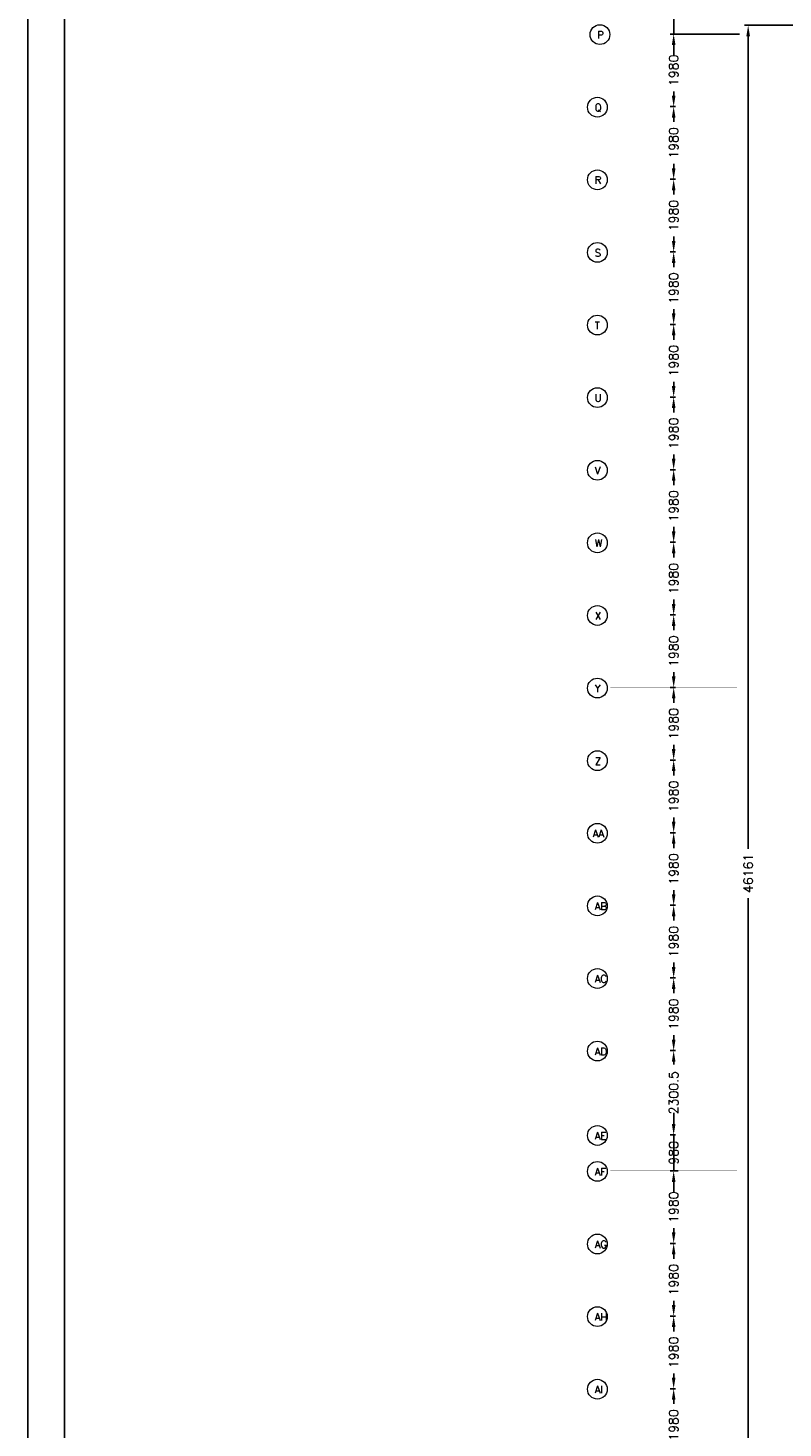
# Model space of a CAD drawing. Header units: millimetres. Extents: x -539328 to 307283, y -3176 to 118900.
# Tile 17 of 33: x 207283 to 227883, y 27886 to 66063. Entities that reach past the tile are written whole.
import ezdxf

# ---------------------------------------------------------------- set-up
doc = ezdxf.new("R2010")
doc.units = ezdxf.units.MM
doc.header["$LTSCALE"] = 50
doc.header["$MEASUREMENT"] = 0
doc.linetypes.add('ACAD_ISO10W100', pattern=[18, 12, -3, 0, -3])
doc.layers.get('DEFPOINTS').update_dxf_attribs({"linetype": 'CONTINUOUS'})
for name, color, linetype in [('KADER', 1, 'CONTINUOUS'), ('Maatvoering', 7, 'CONTINUOUS'), ('Stramien', 7, 'CONTINUOUS'), ('TEKST', 7, 'CONTINUOUS')]:
    doc.layers.add(name, color=color, linetype=linetype)
doc.styles.get("Standard").update_dxf_attribs({"font": 'romans.shx'})
doc.dimstyles.new('DIM-ARR', dxfattribs={"dimtxt": 2.5, "dimasz": 3, "dimexe": 1, "dimexo": 0, "dimgap": 1.5, "dimtad": 1, "dimdsep": 46, "dimtxsty": 'Standard', "dimcen": -3, "dimdle": 1.25, "dimclrt": 7, "dimadec": 0, "dimazin": 0, "dimtfac": 0.8, "dimtmove": 2, "dimatfit": 3, "dimfxl": 1, "dimtvp": 1.8, "dimtolj": 1, "dimarcsym": 0})

# ---------------------------------------------------------------- blocks, each defined once
blk = doc.blocks.new('*D70')
at = {"layer": 'DEFPOINTS', "color": 0, "transparency": 16777216}
for p in [(226933, 66138), (229723, 66138), (229673, 19977)]:
    blk.add_point(p, dxfattribs=at)
at = {"layer": 'Maatvoering', "color": 0, "lineweight": -2, "transparency": 16777216}
for p, q in [((229723, 66138), (226833, 66138)), ((226933, 65838), (226933, 43683)), ((226933, 20277), (226933, 42336)), ((229673, 19977), (226833, 19977))]:
    blk.add_line(p, q, dxfattribs=at)
at = {"layer": 'Maatvoering', "color": 0, "transparency": 16777216}
for points in [[(226883, 65838), (226983, 65838), (226933, 66138)], [(226883, 20277), (226983, 20277), (226933, 19977)]]:
    blk.add_solid(points, dxfattribs=at)
at = {"layer": 'Maatvoering', "color": 7, "lineweight": 0, "transparency": 16777216, "insert": (226933, 43010), "char_height": 250, "attachment_point": 5, "rotation": 90}
blk.add_mtext('\\A1;46161', dxfattribs=at)
blk = doc.blocks.new('*D102')
at = {"layer": 'DEFPOINTS', "color": 0, "transparency": 16777216}
for p in [(224900, 67933), (226627, 67933), (226697, 65899)]:
    blk.add_point(p, dxfattribs=at)
at = {"layer": 'Maatvoering', "color": 0, "lineweight": -2, "transparency": 16777216}
for p, q in [((224900, 68233), (224900, 68533)), ((226627, 67933), (224800, 67933)), ((224900, 65899), (224900, 67933)), ((226697, 65899), (224800, 65899)), ((224900, 65599), (224900, 65299))]:
    blk.add_line(p, q, dxfattribs=at)
at = {"layer": 'Maatvoering', "color": 0, "transparency": 16777216}
for points in [[(224850, 68233), (224950, 68233), (224900, 67933)], [(224850, 65599), (224950, 65599), (224900, 65899)]]:
    blk.add_solid(points, dxfattribs=at)
at = {"layer": 'Maatvoering', "color": 7, "lineweight": 0, "transparency": 16777216, "insert": (224900, 66916), "char_height": 250, "attachment_point": 5, "rotation": 90}
blk.add_mtext('\\A1;2034.5', dxfattribs=at)
blk = doc.blocks.new('*D103')
at = {"layer": 'DEFPOINTS', "color": 0, "transparency": 16777216}
for p in [(224900, 65899), (224900, 65899), (224950, 63919)]:
    blk.add_point(p, dxfattribs=at)
at = {"layer": 'Maatvoering', "color": 0, "lineweight": -2, "transparency": 16777216}
for p, q in [((224900, 65899), (224800, 65899)), ((224900, 65599), (224900, 65481)), ((224900, 64219), (224900, 64336)), ((224950, 63919), (224800, 63919))]:
    blk.add_line(p, q, dxfattribs=at)
at = {"layer": 'Maatvoering', "color": 0, "transparency": 16777216}
for points in [[(224850, 65599), (224950, 65599), (224900, 65899)], [(224850, 64219), (224950, 64219), (224900, 63919)]]:
    blk.add_solid(points, dxfattribs=at)
at = {"layer": 'Maatvoering', "color": 7, "lineweight": 0, "transparency": 16777216, "insert": (224900, 64909), "char_height": 250, "attachment_point": 5, "rotation": 90}
blk.add_mtext('\\A1;1980', dxfattribs=at)
blk = doc.blocks.new('*D104')
at = {"layer": 'DEFPOINTS', "color": 0, "transparency": 16777216}
for p in [(224900, 63919), (224900, 63919), (224950, 61939)]:
    blk.add_point(p, dxfattribs=at)
at = {"layer": 'Maatvoering', "color": 0, "lineweight": -2, "transparency": 16777216}
for p, q in [((224900, 63919), (224800, 63919)), ((224900, 63619), (224900, 63501)), ((224900, 62239), (224900, 62356)), ((224950, 61939), (224800, 61939))]:
    blk.add_line(p, q, dxfattribs=at)
at = {"layer": 'Maatvoering', "color": 0, "transparency": 16777216}
for points in [[(224850, 63619), (224950, 63619), (224900, 63919)], [(224850, 62239), (224950, 62239), (224900, 61939)]]:
    blk.add_solid(points, dxfattribs=at)
at = {"layer": 'Maatvoering', "color": 7, "lineweight": 0, "transparency": 16777216, "insert": (224900, 62929), "char_height": 250, "attachment_point": 5, "rotation": 90}
blk.add_mtext('\\A1;1980', dxfattribs=at)
blk = doc.blocks.new('*D105')
at = {"layer": 'DEFPOINTS', "color": 0, "transparency": 16777216}
for p in [(224900, 61939), (224900, 61939), (224950, 59959)]:
    blk.add_point(p, dxfattribs=at)
at = {"layer": 'Maatvoering', "color": 0, "lineweight": -2, "transparency": 16777216}
for p, q in [((224900, 61939), (224800, 61939)), ((224900, 61639), (224900, 61521)), ((224900, 60259), (224900, 60376)), ((224950, 59959), (224800, 59959))]:
    blk.add_line(p, q, dxfattribs=at)
at = {"layer": 'Maatvoering', "color": 0, "transparency": 16777216}
for points in [[(224850, 61639), (224950, 61639), (224900, 61939)], [(224850, 60259), (224950, 60259), (224900, 59959)]]:
    blk.add_solid(points, dxfattribs=at)
at = {"layer": 'Maatvoering', "color": 7, "lineweight": 0, "transparency": 16777216, "insert": (224900, 60949), "char_height": 250, "attachment_point": 5, "rotation": 90}
blk.add_mtext('\\A1;1980', dxfattribs=at)
blk = doc.blocks.new('*D106')
at = {"layer": 'DEFPOINTS', "color": 0, "transparency": 16777216}
for p in [(224900, 59959), (224900, 59959), (224950, 57979)]:
    blk.add_point(p, dxfattribs=at)
at = {"layer": 'Maatvoering', "color": 0, "lineweight": -2, "transparency": 16777216}
for p, q in [((224900, 59959), (224800, 59959)), ((224900, 59659), (224900, 59541)), ((224900, 58279), (224900, 58396)), ((224950, 57979), (224800, 57979))]:
    blk.add_line(p, q, dxfattribs=at)
at = {"layer": 'Maatvoering', "color": 0, "transparency": 16777216}
for points in [[(224850, 59659), (224950, 59659), (224900, 59959)], [(224850, 58279), (224950, 58279), (224900, 57979)]]:
    blk.add_solid(points, dxfattribs=at)
at = {"layer": 'Maatvoering', "color": 7, "lineweight": 0, "transparency": 16777216, "insert": (224900, 58969), "char_height": 250, "attachment_point": 5, "rotation": 90}
blk.add_mtext('\\A1;1980', dxfattribs=at)
blk = doc.blocks.new('*D107')
at = {"layer": 'DEFPOINTS', "color": 0, "transparency": 16777216}
for p in [(224900, 57979), (224900, 57979), (224950, 55999)]:
    blk.add_point(p, dxfattribs=at)
at = {"layer": 'Maatvoering', "color": 0, "lineweight": -2, "transparency": 16777216}
for p, q in [((224900, 57979), (224800, 57979)), ((224900, 57679), (224900, 57561)), ((224900, 56299), (224900, 56416)), ((224950, 55999), (224800, 55999))]:
    blk.add_line(p, q, dxfattribs=at)
at = {"layer": 'Maatvoering', "color": 0, "transparency": 16777216}
for points in [[(224850, 57679), (224950, 57679), (224900, 57979)], [(224850, 56299), (224950, 56299), (224900, 55999)]]:
    blk.add_solid(points, dxfattribs=at)
at = {"layer": 'Maatvoering', "color": 7, "lineweight": 0, "transparency": 16777216, "insert": (224900, 56989), "char_height": 250, "attachment_point": 5, "rotation": 90}
blk.add_mtext('\\A1;1980', dxfattribs=at)
blk = doc.blocks.new('*D108')
at = {"layer": 'DEFPOINTS', "color": 0, "transparency": 16777216}
for p in [(224900, 55999), (224900, 55999), (224950, 54019)]:
    blk.add_point(p, dxfattribs=at)
at = {"layer": 'Maatvoering', "color": 0, "lineweight": -2, "transparency": 16777216}
for p, q in [((224900, 55999), (224800, 55999)), ((224900, 55699), (224900, 55581)), ((224900, 54319), (224900, 54436)), ((224950, 54019), (224800, 54019))]:
    blk.add_line(p, q, dxfattribs=at)
at = {"layer": 'Maatvoering', "color": 0, "transparency": 16777216}
for points in [[(224850, 55699), (224950, 55699), (224900, 55999)], [(224850, 54319), (224950, 54319), (224900, 54019)]]:
    blk.add_solid(points, dxfattribs=at)
at = {"layer": 'Maatvoering', "color": 7, "lineweight": 0, "transparency": 16777216, "insert": (224900, 55009), "char_height": 250, "attachment_point": 5, "rotation": 90}
blk.add_mtext('\\A1;1980', dxfattribs=at)
blk = doc.blocks.new('*D109')
at = {"layer": 'DEFPOINTS', "color": 0, "transparency": 16777216}
for p in [(224900, 54019), (224900, 54019), (224950, 52039)]:
    blk.add_point(p, dxfattribs=at)
at = {"layer": 'Maatvoering', "color": 0, "lineweight": -2, "transparency": 16777216}
for p, q in [((224900, 54019), (224800, 54019)), ((224900, 53719), (224900, 53601)), ((224900, 52339), (224900, 52456)), ((224950, 52039), (224800, 52039))]:
    blk.add_line(p, q, dxfattribs=at)
at = {"layer": 'Maatvoering', "color": 0, "transparency": 16777216}
for points in [[(224850, 53719), (224950, 53719), (224900, 54019)], [(224850, 52339), (224950, 52339), (224900, 52039)]]:
    blk.add_solid(points, dxfattribs=at)
at = {"layer": 'Maatvoering', "color": 7, "lineweight": 0, "transparency": 16777216, "insert": (224900, 53029), "char_height": 250, "attachment_point": 5, "rotation": 90}
blk.add_mtext('\\A1;1980', dxfattribs=at)
blk = doc.blocks.new('*D110')
at = {"layer": 'DEFPOINTS', "color": 0, "transparency": 16777216}
for p in [(224900, 52039), (224900, 52039), (224950, 50059)]:
    blk.add_point(p, dxfattribs=at)
at = {"layer": 'Maatvoering', "color": 0, "lineweight": -2, "transparency": 16777216}
for p, q in [((224900, 52039), (224800, 52039)), ((224900, 51739), (224900, 51621)), ((224900, 50359), (224900, 50476)), ((224950, 50059), (224800, 50059))]:
    blk.add_line(p, q, dxfattribs=at)
at = {"layer": 'Maatvoering', "color": 0, "transparency": 16777216}
for points in [[(224850, 51739), (224950, 51739), (224900, 52039)], [(224850, 50359), (224950, 50359), (224900, 50059)]]:
    blk.add_solid(points, dxfattribs=at)
at = {"layer": 'Maatvoering', "color": 7, "lineweight": 0, "transparency": 16777216, "insert": (224900, 51049), "char_height": 250, "attachment_point": 5, "rotation": 90}
blk.add_mtext('\\A1;1980', dxfattribs=at)
blk = doc.blocks.new('*D111')
at = {"layer": 'DEFPOINTS', "color": 0, "transparency": 16777216}
for p in [(224900, 50059), (224900, 50059), (224950, 48079)]:
    blk.add_point(p, dxfattribs=at)
at = {"layer": 'Maatvoering', "color": 0, "lineweight": -2, "transparency": 16777216}
for p, q in [((224900, 50059), (224800, 50059)), ((224900, 49759), (224900, 49641)), ((224900, 48379), (224900, 48496)), ((224950, 48079), (224800, 48079))]:
    blk.add_line(p, q, dxfattribs=at)
at = {"layer": 'Maatvoering', "color": 0, "transparency": 16777216}
for points in [[(224850, 49759), (224950, 49759), (224900, 50059)], [(224850, 48379), (224950, 48379), (224900, 48079)]]:
    blk.add_solid(points, dxfattribs=at)
at = {"layer": 'Maatvoering', "color": 7, "lineweight": 0, "transparency": 16777216, "insert": (224900, 49069), "char_height": 250, "attachment_point": 5, "rotation": 90}
blk.add_mtext('\\A1;1980', dxfattribs=at)
blk = doc.blocks.new('*D112')
at = {"layer": 'DEFPOINTS', "color": 0, "transparency": 16777216}
for p in [(224900, 48079), (224900, 48079), (224950, 46099)]:
    blk.add_point(p, dxfattribs=at)
at = {"layer": 'Maatvoering', "color": 0, "lineweight": -2, "transparency": 16777216}
for p, q in [((224900, 48079), (224800, 48079)), ((224900, 47779), (224900, 47661)), ((224900, 46399), (224900, 46516)), ((224950, 46099), (224800, 46099))]:
    blk.add_line(p, q, dxfattribs=at)
at = {"layer": 'Maatvoering', "color": 0, "transparency": 16777216}
for points in [[(224850, 47779), (224950, 47779), (224900, 48079)], [(224850, 46399), (224950, 46399), (224900, 46099)]]:
    blk.add_solid(points, dxfattribs=at)
at = {"layer": 'Maatvoering', "color": 7, "lineweight": 0, "transparency": 16777216, "insert": (224900, 47089), "char_height": 250, "attachment_point": 5, "rotation": 90}
blk.add_mtext('\\A1;1980', dxfattribs=at)
blk = doc.blocks.new('*D113')
at = {"layer": 'DEFPOINTS', "color": 0, "transparency": 16777216}
for p in [(224900, 46099), (224900, 46099), (224950, 44119)]:
    blk.add_point(p, dxfattribs=at)
at = {"layer": 'Maatvoering', "color": 0, "lineweight": -2, "transparency": 16777216}
for p, q in [((224900, 46099), (224800, 46099)), ((224900, 45799), (224900, 45681)), ((224900, 44419), (224900, 44536)), ((224950, 44119), (224800, 44119))]:
    blk.add_line(p, q, dxfattribs=at)
at = {"layer": 'Maatvoering', "color": 0, "transparency": 16777216}
for points in [[(224850, 45799), (224950, 45799), (224900, 46099)], [(224850, 44419), (224950, 44419), (224900, 44119)]]:
    blk.add_solid(points, dxfattribs=at)
at = {"layer": 'Maatvoering', "color": 7, "lineweight": 0, "transparency": 16777216, "insert": (224900, 45109), "char_height": 250, "attachment_point": 5, "rotation": 90}
blk.add_mtext('\\A1;1980', dxfattribs=at)
blk = doc.blocks.new('*D114')
at = {"layer": 'DEFPOINTS', "color": 0, "transparency": 16777216}
for p in [(224900, 44119), (224900, 44119), (224950, 42139)]:
    blk.add_point(p, dxfattribs=at)
at = {"layer": 'Maatvoering', "color": 0, "lineweight": -2, "transparency": 16777216}
for p, q in [((224900, 44119), (224800, 44119)), ((224900, 43819), (224900, 43701)), ((224900, 42439), (224900, 42556)), ((224950, 42139), (224800, 42139))]:
    blk.add_line(p, q, dxfattribs=at)
at = {"layer": 'Maatvoering', "color": 0, "transparency": 16777216}
for points in [[(224850, 43819), (224950, 43819), (224900, 44119)], [(224850, 42439), (224950, 42439), (224900, 42139)]]:
    blk.add_solid(points, dxfattribs=at)
at = {"layer": 'Maatvoering', "color": 7, "lineweight": 0, "transparency": 16777216, "insert": (224900, 43129), "char_height": 250, "attachment_point": 5, "rotation": 90}
blk.add_mtext('\\A1;1980', dxfattribs=at)
blk = doc.blocks.new('*D115')
at = {"layer": 'DEFPOINTS', "color": 0, "transparency": 16777216}
for p in [(224900, 42139), (224900, 42139), (224950, 40159)]:
    blk.add_point(p, dxfattribs=at)
at = {"layer": 'Maatvoering', "color": 0, "lineweight": -2, "transparency": 16777216}
for p, q in [((224900, 42139), (224800, 42139)), ((224900, 41839), (224900, 41721)), ((224900, 40459), (224900, 40576)), ((224950, 40159), (224800, 40159))]:
    blk.add_line(p, q, dxfattribs=at)
at = {"layer": 'Maatvoering', "color": 0, "transparency": 16777216}
for points in [[(224850, 41839), (224950, 41839), (224900, 42139)], [(224850, 40459), (224950, 40459), (224900, 40159)]]:
    blk.add_solid(points, dxfattribs=at)
at = {"layer": 'Maatvoering', "color": 7, "lineweight": 0, "transparency": 16777216, "insert": (224900, 41149), "char_height": 250, "attachment_point": 5, "rotation": 90}
blk.add_mtext('\\A1;1980', dxfattribs=at)
blk = doc.blocks.new('*D116')
at = {"layer": 'DEFPOINTS', "color": 0, "transparency": 16777216}
for p in [(224900, 40159), (224900, 40159), (224950, 38179)]:
    blk.add_point(p, dxfattribs=at)
at = {"layer": 'Maatvoering', "color": 0, "lineweight": -2, "transparency": 16777216}
for p, q in [((224900, 40159), (224800, 40159)), ((224900, 39859), (224900, 39741)), ((224900, 38479), (224900, 38596)), ((224950, 38179), (224800, 38179))]:
    blk.add_line(p, q, dxfattribs=at)
at = {"layer": 'Maatvoering', "color": 0, "transparency": 16777216}
for points in [[(224850, 39859), (224950, 39859), (224900, 40159)], [(224850, 38479), (224950, 38479), (224900, 38179)]]:
    blk.add_solid(points, dxfattribs=at)
at = {"layer": 'Maatvoering', "color": 7, "lineweight": 0, "transparency": 16777216, "insert": (224900, 39169), "char_height": 250, "attachment_point": 5, "rotation": 90}
blk.add_mtext('\\A1;1980', dxfattribs=at)
blk = doc.blocks.new('*D117')
at = {"layer": 'DEFPOINTS', "color": 0, "transparency": 16777216}
for p in [(224900, 38179), (224900, 38179), (224950, 35878)]:
    blk.add_point(p, dxfattribs=at)
at = {"layer": 'Maatvoering', "color": 0, "lineweight": -2, "transparency": 16777216}
for p, q in [((224900, 38179), (224800, 38179)), ((224900, 37879), (224900, 37798)), ((224900, 36178), (224900, 36260)), ((224950, 35878), (224800, 35878))]:
    blk.add_line(p, q, dxfattribs=at)
at = {"layer": 'Maatvoering', "color": 0, "transparency": 16777216}
for points in [[(224850, 37879), (224950, 37879), (224900, 38179)], [(224850, 36178), (224950, 36178), (224900, 35878)]]:
    blk.add_solid(points, dxfattribs=at)
at = {"layer": 'Maatvoering', "color": 7, "lineweight": 0, "transparency": 16777216, "insert": (224900, 37029), "char_height": 250, "attachment_point": 5, "rotation": 90}
blk.add_mtext('\\A1;2300.5', dxfattribs=at)
blk = doc.blocks.new('*D118')
at = {"layer": 'DEFPOINTS', "color": 0, "transparency": 16777216}
for p in [(224900, 35878), (224900, 35878), (225025, 34898)]:
    blk.add_point(p, dxfattribs=at)
at = {"layer": 'Maatvoering', "color": 0, "lineweight": -2, "transparency": 16777216}
for p, q in [((224900, 36178), (224900, 36478)), ((224900, 35878), (224800, 35878)), ((224900, 34898), (224900, 35878)), ((225025, 34898), (224800, 34898)), ((224900, 34598), (224900, 34298))]:
    blk.add_line(p, q, dxfattribs=at)
at = {"layer": 'Maatvoering', "color": 0, "transparency": 16777216}
for points in [[(224850, 36178), (224950, 36178), (224900, 35878)], [(224850, 34598), (224950, 34598), (224900, 34898)]]:
    blk.add_solid(points, dxfattribs=at)
at = {"layer": 'Maatvoering', "color": 7, "lineweight": 0, "transparency": 16777216, "insert": (224900, 35388), "char_height": 250, "attachment_point": 5, "rotation": 90}
blk.add_mtext('\\A1;980', dxfattribs=at)
blk = doc.blocks.new('*D119')
at = {"layer": 'DEFPOINTS', "color": 0, "transparency": 16777216}
for p in [(224900, 34898), (224900, 34898), (224950, 32918)]:
    blk.add_point(p, dxfattribs=at)
at = {"layer": 'Maatvoering', "color": 0, "lineweight": -2, "transparency": 16777216}
for p, q in [((224900, 34898), (224800, 34898)), ((224900, 34598), (224900, 34481)), ((224900, 33218), (224900, 33336)), ((224950, 32918), (224800, 32918))]:
    blk.add_line(p, q, dxfattribs=at)
at = {"layer": 'Maatvoering', "color": 0, "transparency": 16777216}
for points in [[(224850, 34598), (224950, 34598), (224900, 34898)], [(224850, 33218), (224950, 33218), (224900, 32918)]]:
    blk.add_solid(points, dxfattribs=at)
at = {"layer": 'Maatvoering', "color": 7, "lineweight": 0, "transparency": 16777216, "insert": (224900, 33908), "char_height": 250, "attachment_point": 5, "rotation": 90}
blk.add_mtext('\\A1;1980', dxfattribs=at)
blk = doc.blocks.new('*D120')
at = {"layer": 'DEFPOINTS', "color": 0, "transparency": 16777216}
for p in [(224900, 32918), (224900, 32918), (224950, 30938)]:
    blk.add_point(p, dxfattribs=at)
at = {"layer": 'Maatvoering', "color": 0, "lineweight": -2, "transparency": 16777216}
for p, q in [((224900, 32918), (224800, 32918)), ((224900, 32618), (224900, 32501)), ((224900, 31238), (224900, 31356)), ((224950, 30938), (224800, 30938))]:
    blk.add_line(p, q, dxfattribs=at)
at = {"layer": 'Maatvoering', "color": 0, "transparency": 16777216}
for points in [[(224850, 32618), (224950, 32618), (224900, 32918)], [(224850, 31238), (224950, 31238), (224900, 30938)]]:
    blk.add_solid(points, dxfattribs=at)
at = {"layer": 'Maatvoering', "color": 7, "lineweight": 0, "transparency": 16777216, "insert": (224900, 31928), "char_height": 250, "attachment_point": 5, "rotation": 90}
blk.add_mtext('\\A1;1980', dxfattribs=at)
blk = doc.blocks.new('*D121')
at = {"layer": 'DEFPOINTS', "color": 0, "transparency": 16777216}
for p in [(224900, 30938), (224900, 30938), (224950, 28958)]:
    blk.add_point(p, dxfattribs=at)
at = {"layer": 'Maatvoering', "color": 0, "lineweight": -2, "transparency": 16777216}
for p, q in [((224900, 30938), (224800, 30938)), ((224900, 30638), (224900, 30521)), ((224900, 29258), (224900, 29376)), ((224950, 28958), (224800, 28958))]:
    blk.add_line(p, q, dxfattribs=at)
at = {"layer": 'Maatvoering', "color": 0, "transparency": 16777216}
for points in [[(224850, 30638), (224950, 30638), (224900, 30938)], [(224850, 29258), (224950, 29258), (224900, 28958)]]:
    blk.add_solid(points, dxfattribs=at)
at = {"layer": 'Maatvoering', "color": 7, "lineweight": 0, "transparency": 16777216, "insert": (224900, 29948), "char_height": 250, "attachment_point": 5, "rotation": 90}
blk.add_mtext('\\A1;1980', dxfattribs=at)
blk = doc.blocks.new('*D122')
at = {"layer": 'DEFPOINTS', "color": 0, "transparency": 16777216}
for p in [(224900, 28958), (224900, 28958), (224950, 26978)]:
    blk.add_point(p, dxfattribs=at)
at = {"layer": 'Maatvoering', "color": 0, "lineweight": -2, "transparency": 16777216}
for p, q in [((224900, 28958), (224800, 28958)), ((224900, 28658), (224900, 28541)), ((224900, 27278), (224900, 27396)), ((224950, 26978), (224800, 26978))]:
    blk.add_line(p, q, dxfattribs=at)
at = {"layer": 'Maatvoering', "color": 0, "transparency": 16777216}
for points in [[(224850, 28658), (224950, 28658), (224900, 28958)], [(224850, 27278), (224950, 27278), (224900, 26978)]]:
    blk.add_solid(points, dxfattribs=at)
at = {"layer": 'Maatvoering', "color": 7, "lineweight": 0, "transparency": 16777216, "insert": (224900, 27968), "char_height": 250, "attachment_point": 5, "rotation": 90}
blk.add_mtext('\\A1;1980', dxfattribs=at)

msp = doc.modelspace()

# ---------------------------------------------------------------- linework, layer by layer
at = {"layer": 'KADER'}
msp.add_lwpolyline([(207282.715, -3175.862), (207282.715, 115724.138), (307282.715, 115724.138), (307282.715, -3175.862)], close=True, dxfattribs=at)
msp.add_lwpolyline([(208282.715, -2175.862), (208282.715, 114724.138), (306282.715, 114724.138), (306282.715, -2175.862), (208282.715, -2175.862)], dxfattribs=at)
at = {"layer": 'Stramien', "linetype": 'ACAD_ISO10W100', "lineweight": 0, "const_width": 0.8}
for points in [[(226696.652, 65898.808), (223242.825, 65898.808)], [(226626.533, 63918.808), (223172.706, 63918.808)], [(226626.533, 61938.808), (223172.706, 61938.808)], [(226626.533, 59958.808), (223172.706, 59958.808)], [(226626.533, 57978.808), (223172.706, 57978.808)], [(226626.533, 55998.808), (223172.706, 55998.808)], [(226626.533, 54018.808), (223172.706, 54018.808)], [(226626.533, 52038.808), (223172.706, 52038.808)], [(226626.533, 50058.808), (223172.706, 50058.808)], [(226626.533, 48078.808), (223172.706, 48078.808)], [(226626.533, 46098.808), (223172.706, 46098.808)], [(226626.533, 44118.808), (223172.706, 44118.808)], [(226626.533, 42138.808), (223172.706, 42138.808)], [(226626.533, 40158.808), (223172.706, 40158.808)], [(226626.533, 38178.808), (223172.706, 38178.808)], [(226626.533, 35878.308), (223172.706, 35878.308)], [(226626.533, 34898.308), (223172.706, 34898.308)], [(226626.533, 32918.308), (223172.706, 32918.308)], [(226626.533, 30938.308), (223172.706, 30938.308)], [(226626.533, 28958.308), (223172.706, 28958.308)]]:
    msp.add_lwpolyline(points, dxfattribs=at)
at = {"layer": 'Stramien', "lineweight": 0}
for centre in [(222889.444, 65883.624), (222819.325, 63903.624), (222819.325, 61923.624), (222819.325, 59943.624), (222819.325, 57963.624), (222819.325, 55983.624), (222819.325, 54003.624), (222819.325, 52023.624), (222819.325, 50043.624), (222819.325, 48063.624), (222819.325, 46083.624), (222819.325, 44103.624), (222819.325, 42123.624), (222819.325, 40143.624), (222819.325, 38163.624), (222819.325, 35863.124), (222819.325, 34883.124), (222819.325, 32903.124), (222819.325, 30923.124), (222819.325, 28943.124)]:
    msp.add_circle(centre, 269.662, dxfattribs=at)

# ---------------------------------------------------------------- texts
at = {"layer": 'TEKST', "lineweight": 0, "char_height": 200, "attachment_point": 1}
for s, insert in [('P', (222816.205, 65973.793)), ('Q', (222746.086, 63993.793)), ('R', (222746.086, 62013.793)), ('S', (222746.086, 60033.793)), ('T', (222746.086, 58053.793)), ('U', (222746.086, 56073.793)), ('V', (222746.086, 54093.793)), ('W', (222746.086, 52113.793)), ('X', (222746.086, 50133.793)), ('Y', (222746.086, 48153.793)), ('Z', (222746.086, 46173.793)), ('AA', (222692.154, 44193.793)), ('AB', (222746.086, 42213.793)), ('AC', (222746.086, 40233.793)), ('AD', (222746.086, 38253.793)), ('AE', (222746.086, 35953.293)), ('AF', (222746.086, 34973.293)), ('AG', (222746.086, 32993.293)), ('AH', (222746.086, 31013.293)), ('AI', (222746.086, 29033.293))]:
    msp.add_mtext_dynamic_manual_height_columns(s, width=2150.52218, gutter_width=15, heights=[0], dxfattribs=dict(at, insert=insert))

# ---------------------------------------------------------------- dimensions: what is measured, and where the dimension line sits
at = {"layer": 'Maatvoering', "lineweight": 0}
for base, p1, p2, picture, middle in [((224899.62, 67933.307), (226696.652, 65898.808), (226626.533, 67933.307), '*D102', (224899.62, 66916.058)), ((226932.593, 66138.308), (229672.721, 19977.307), (229722.722, 66138.308), '*D70', (226932.593, 43009.558)), ((224899.62, 65898.808), (224949.62, 63918.808), (224899.62, 65898.808), '*D103', (224899.62, 64908.808)), ((224899.62, 63918.808), (224949.62, 61938.808), (224899.62, 63918.808), '*D104', (224899.62, 62928.808)), ((224899.62, 61938.808), (224949.62, 59958.808), (224899.62, 61938.808), '*D105', (224899.62, 60948.808)), ((224899.62, 59958.808), (224949.62, 57978.808), (224899.62, 59958.808), '*D106', (224899.62, 58968.808)), ((224899.62, 57978.808), (224949.62, 55998.808), (224899.62, 57978.808), '*D107', (224899.62, 56988.808)), ((224899.62, 55998.807), (224949.62, 54018.807), (224899.62, 55998.807), '*D108', (224899.62, 55008.807)), ((224899.62, 54018.807), (224949.62, 52038.808), (224899.62, 54018.807), '*D109', (224899.62, 53028.807)), ((224899.62, 52038.808), (224949.62, 50058.808), (224899.62, 52038.808), '*D110', (224899.62, 51048.808)), ((224899.62, 50058.808), (224949.62, 48078.808), (224899.62, 50058.808), '*D111', (224899.62, 49068.808)), ((224899.62, 48078.808), (224949.62, 46098.808), (224899.62, 48078.808), '*D112', (224899.62, 47088.808)), ((224899.62, 46098.808), (224949.62, 44118.808), (224899.62, 46098.808), '*D113', (224899.62, 45108.808)), ((224899.62, 44118.808), (224949.62, 42138.808), (224899.62, 44118.808), '*D114', (224899.62, 43128.808)), ((224899.62, 42138.808), (224949.62, 40158.808), (224899.62, 42138.808), '*D115', (224899.62, 41148.808)), ((224899.62, 40158.808), (224949.62, 38178.808), (224899.62, 40158.808), '*D116', (224899.62, 39168.808)), ((224899.62, 38178.808), (224949.62, 35878.308), (224899.62, 38178.808), '*D117', (224899.62, 37028.558)), ((224899.62, 35878.308), (225024.62, 34898.308), (224899.62, 35878.308), '*D118', (224899.62, 35388.308)), ((224899.62, 34898.307), (224949.62, 32918.307), (224899.62, 34898.307), '*D119', (224899.62, 33908.307)), ((224899.62, 32918.306), (224949.62, 30938.306), (224899.62, 32918.306), '*D120', (224899.62, 31928.306)), ((224899.62, 30938.306), (224949.62, 28958.306), (224899.62, 30938.306), '*D121', (224899.62, 29948.306)), ((224899.62, 28958.307), (224949.62, 26978.307), (224899.62, 28958.307), '*D122', (224899.62, 27968.307))]:
    dim = msp.add_linear_dim(base=base, p1=p1, p2=p2, angle=270, dimstyle='DIM-ARR', override={"dimscale": 100}, dxfattribs=at)
    dim.commit()
    dim.dimension.update_dxf_attribs({"geometry": picture, "text_midpoint": middle, "dimtype": 160})

doc.saveas('drawing.dxf')
